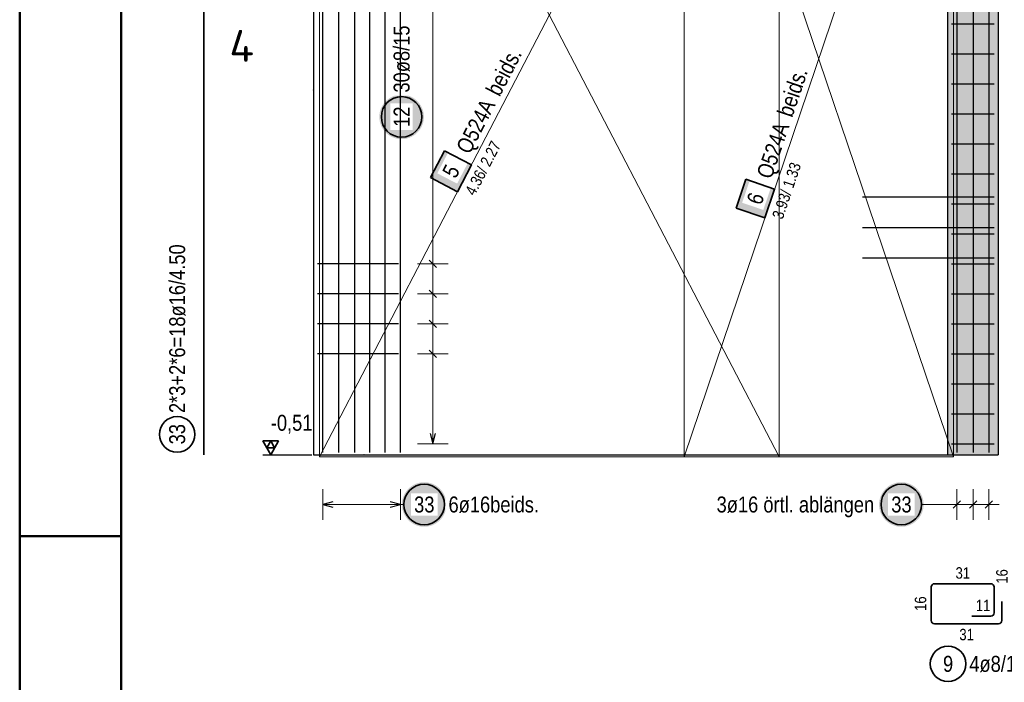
# Model space of a CAD drawing. Header units: millimetres. Extents: x -20 to 91, y -4 to 50.
# Tile 3 of 41: x 0 to 9.72, y 13.41 to 19.95. Entities that reach past the tile are written whole.
import ezdxf
from ezdxf.enums import TextEntityAlignment as Align

# ---------------------------------------------------------------- set-up
doc = ezdxf.new("R2010")
doc.units = ezdxf.units.MM
for name, color, linetype, lineweight in [('Achsen', 7, 'Continuous', 20), ('Bewehrung', 7, 'Continuous', 20), ('Schraffuren', 7, 'Continuous', 20)]:
    doc.layers.add(name, color=color, linetype=linetype, lineweight=lineweight)
doc.styles.add('Arial Narrow', font='ARIALN.TTF')
doc.styles.add('isocp', font='isocp', dxfattribs={"width": 1.1})

msp = doc.modelspace()

# ---------------------------------------------------------------- hatches: boundary and pattern name
at = {"lineweight": 25, "true_color": 0xffffff}
msp.add_hatch(color=7, dxfattribs=at).paths.add_polyline_path([(3.988698, 18.988181), (3.988564, 18.995859), (3.988162, 19.003528), (3.987492, 19.011177), (3.986557, 19.018799), (3.985355, 19.026384), (3.98389, 19.033922), (3.982163, 19.041404), (3.980175, 19.048821), (3.97793, 19.056165), (3.97543, 19.063426), (3.972678, 19.070595), (3.969678, 19.077663), (3.966432, 19.084623), (3.962946, 19.091465), (3.959223, 19.098181), (3.955268, 19.104763), (3.951086, 19.111204), (3.946681, 19.117494), (3.94206, 19.123627), (3.937227, 19.129595), (3.932189, 19.13539), (3.926952, 19.141006), (3.921522, 19.146436), (3.915906, 19.151673), (3.910111, 19.156711), (3.904143, 19.161544), (3.89801, 19.166165), (3.89172, 19.170569), (3.88528, 19.174752), (3.878698, 19.178707), (3.871981, 19.18243), (3.865139, 19.185916), (3.85818, 19.189161), (3.851111, 19.192162), (3.843942, 19.194914), (3.836681, 19.197414), (3.829338, 19.199659), (3.82192, 19.201646), (3.814438, 19.203374), (3.8069, 19.204839), (3.799316, 19.20604), (3.791694, 19.206976), (3.784044, 19.207645), (3.776376, 19.208047), (3.768698, 19.208181), (3.76102, 19.208047), (3.753351, 19.207645), (3.745701, 19.206976), (3.73808, 19.20604), (3.730495, 19.204839), (3.722957, 19.203374), (3.715475, 19.201646), (3.708057, 19.199659), (3.700714, 19.197414), (3.693453, 19.194914), (3.686284, 19.192162), (3.679216, 19.189161), (3.672256, 19.185916), (3.665414, 19.18243), (3.658698, 19.178707), (3.652115, 19.174752), (3.645675, 19.170569), (3.639385, 19.166165), (3.633252, 19.161544), (3.627284, 19.156711), (3.621489, 19.151673), (3.615873, 19.146436), (3.610443, 19.141006), (3.605206, 19.13539), (3.600168, 19.129595), (3.595335, 19.123627), (3.590714, 19.117494), (3.586309, 19.111204), (3.582127, 19.104763), (3.578172, 19.098181), (3.574449, 19.091465), (3.570963, 19.084623), (3.567718, 19.077663), (3.564717, 19.070595), (3.561965, 19.063426), (3.559465, 19.056165), (3.55722, 19.048821), (3.555233, 19.041404), (3.553505, 19.033922), (3.55204, 19.026384), (3.550839, 19.018799), (3.549903, 19.011177), (3.549234, 19.003528), (3.548832, 18.995859), (3.548698, 18.988181), (3.548832, 18.980503), (3.549234, 18.972835), (3.549903, 18.965185), (3.550839, 18.957563), (3.55204, 18.949979), (3.553505, 18.942441), (3.555233, 18.934958), (3.55722, 18.927541), (3.559465, 18.920197), (3.561965, 18.912937), (3.564717, 18.905768), (3.567718, 18.898699), (3.570963, 18.89174), (3.574449, 18.884897), (3.578172, 18.878181), (3.582127, 18.871599), (3.586309, 18.865159), (3.590714, 18.858868), (3.595335, 18.852736), (3.600168, 18.846768), (3.605206, 18.840972), (3.610443, 18.835356), (3.615873, 18.829926), (3.621489, 18.824689), (3.627284, 18.819651), (3.633252, 18.814819), (3.639385, 18.810197), (3.645675, 18.805793), (3.652115, 18.801611), (3.658698, 18.797656), (3.665414, 18.793933), (3.672256, 18.790447), (3.679216, 18.787201), (3.686284, 18.784201), (3.693453, 18.781449), (3.700714, 18.778949), (3.708057, 18.776704), (3.715475, 18.774716), (3.722957, 18.772989), (3.730495, 18.771524), (3.73808, 18.770322), (3.745701, 18.769386), (3.753351, 18.768717), (3.76102, 18.768315), (3.768698, 18.768181), (3.776376, 18.768315), (3.784044, 18.768717), (3.791694, 18.769386), (3.799316, 18.770322), (3.8069, 18.771524), (3.814438, 18.772989), (3.82192, 18.774716), (3.829338, 18.776704), (3.836681, 18.778949), (3.843942, 18.781449), (3.851111, 18.784201), (3.85818, 18.787201), (3.865139, 18.790447), (3.871981, 18.793933), (3.878698, 18.797656), (3.88528, 18.801611), (3.89172, 18.805793), (3.89801, 18.810197), (3.904143, 18.814819), (3.910111, 18.819651), (3.915906, 18.824689), (3.921522, 18.829926), (3.926952, 18.835356), (3.932189, 18.840972), (3.937227, 18.846768), (3.94206, 18.852736), (3.946681, 18.858868), (3.951086, 18.865159), (3.955268, 18.871599), (3.959223, 18.878181), (3.962946, 18.884897), (3.966432, 18.89174), (3.969678, 18.898699), (3.972678, 18.905768), (3.97543, 18.912937), (3.97793, 18.920197), (3.980175, 18.927541), (3.982163, 18.934958), (3.98389, 18.942441), (3.985355, 18.949979), (3.986557, 18.957563), (3.987492, 18.965185), (3.988162, 18.972835)])
at = {"lineweight": 18, "true_color": 0xffffff}
for points in [[(4.192089, 18.654321), (4.053623, 18.388186), (4.319757, 18.249721), (4.458223, 18.515855)], [(7.165794, 18.372071), (7.069605, 18.08791), (7.353766, 17.99172), (7.449956, 18.275881)]]:
    msp.add_hatch(color=7, dxfattribs=at).paths.add_polyline_path(points)
at = {"layer": 'Schraffuren', "lineweight": 13, "true_color": 0xd7ffd7}
msp.add_hatch(color=254, dxfattribs=at).paths.add_polyline_path([(9.156219, 15.653718), (9.656219, 15.653718), (9.656219, 24.453718), (9.156219, 24.453718)])
at = {"layer": 'Schraffuren', "lineweight": 25, "true_color": 0xffffff}
for points in [[(4.211547, 15.16208), (4.211413, 15.169758), (4.211011, 15.177426), (4.210342, 15.185076), (4.209406, 15.192698), (4.208205, 15.200282), (4.206739, 15.20782), (4.205012, 15.215303), (4.203024, 15.22272), (4.200779, 15.230064), (4.198279, 15.237324), (4.195527, 15.244493), (4.192527, 15.251562), (4.189282, 15.258522), (4.185795, 15.265364), (4.182072, 15.27208), (4.178117, 15.278662), (4.173935, 15.285102), (4.169531, 15.291393), (4.164909, 15.297525), (4.160077, 15.303493), (4.155039, 15.309289), (4.149802, 15.314905), (4.144372, 15.320335), (4.138756, 15.325572), (4.13296, 15.33061), (4.126992, 15.335442), (4.12086, 15.340064), (4.114569, 15.344468), (4.108129, 15.34865), (4.101547, 15.352605), (4.094831, 15.356328), (4.087989, 15.359815), (4.081029, 15.36306), (4.07396, 15.36606), (4.066791, 15.368812), (4.059531, 15.371312), (4.052187, 15.373557), (4.04477, 15.375545), (4.037287, 15.377272), (4.029749, 15.378738), (4.022165, 15.379939), (4.014543, 15.380875), (4.006893, 15.381544), (3.999225, 15.381946), (3.991547, 15.38208), (3.983869, 15.381946), (3.9762, 15.381544), (3.968551, 15.380875), (3.960929, 15.379939), (3.953344, 15.378738), (3.945806, 15.377272), (3.938324, 15.375545), (3.930907, 15.373557), (3.923563, 15.371312), (3.916302, 15.368812), (3.909133, 15.36606), (3.902065, 15.36306), (3.895105, 15.359815), (3.888263, 15.356328), (3.881547, 15.352605), (3.874965, 15.34865), (3.868524, 15.344468), (3.862234, 15.340064), (3.856101, 15.335442), (3.850134, 15.33061), (3.844338, 15.325572), (3.838722, 15.320335), (3.833292, 15.314905), (3.828055, 15.309289), (3.823017, 15.303493), (3.818185, 15.297525), (3.813563, 15.291393), (3.809159, 15.285102), (3.804976, 15.278662), (3.801021, 15.27208), (3.797298, 15.265364), (3.793812, 15.258522), (3.790567, 15.251562), (3.787566, 15.244493), (3.784814, 15.237324), (3.782314, 15.230064), (3.780069, 15.22272), (3.778082, 15.215303), (3.776354, 15.20782), (3.774889, 15.200282), (3.773688, 15.192698), (3.772752, 15.185076), (3.772083, 15.177426), (3.771681, 15.169758), (3.771547, 15.16208), (3.771681, 15.154402), (3.772083, 15.146733), (3.772752, 15.139084), (3.773688, 15.131462), (3.774889, 15.123877), (3.776354, 15.116339), (3.778082, 15.108857), (3.780069, 15.10144), (3.782314, 15.094096), (3.784814, 15.086835), (3.787566, 15.079666), (3.790567, 15.072598), (3.793812, 15.065638), (3.797298, 15.058796), (3.801021, 15.05208), (3.804976, 15.045498), (3.809159, 15.039057), (3.813563, 15.032767), (3.818185, 15.026634), (3.823017, 15.020667), (3.828055, 15.014871), (3.833292, 15.009255), (3.838722, 15.003825), (3.844338, 14.998588), (3.850134, 14.99355), (3.856101, 14.988718), (3.862234, 14.984096), (3.868524, 14.979692), (3.874965, 14.975509), (3.881547, 14.971554), (3.888263, 14.967831), (3.895105, 14.964345), (3.902065, 14.9611), (3.909133, 14.958099), (3.916302, 14.955348), (3.923563, 14.952847), (3.930907, 14.950602), (3.938324, 14.948615), (3.945806, 14.946887), (3.953344, 14.945422), (3.960929, 14.944221), (3.968551, 14.943285), (3.9762, 14.942616), (3.983869, 14.942214), (3.991547, 14.94208), (3.999225, 14.942214), (4.006893, 14.942616), (4.014543, 14.943285), (4.022165, 14.944221), (4.029749, 14.945422), (4.037287, 14.946887), (4.04477, 14.948615), (4.052187, 14.950602), (4.059531, 14.952847), (4.066791, 14.955348), (4.07396, 14.958099), (4.081029, 14.9611), (4.087989, 14.964345), (4.094831, 14.967831), (4.101547, 14.971554), (4.108129, 14.975509), (4.114569, 14.979692), (4.12086, 14.984096), (4.126992, 14.988718), (4.13296, 14.99355), (4.138756, 14.998588), (4.144372, 15.003825), (4.149802, 15.009255), (4.155039, 15.014871), (4.160077, 15.020667), (4.164909, 15.026634), (4.169531, 15.032767), (4.173935, 15.039057), (4.178117, 15.045498), (4.182072, 15.05208), (4.185795, 15.058796), (4.189282, 15.065638), (4.192527, 15.072598), (4.195527, 15.079666), (4.198279, 15.086835), (4.200779, 15.094096), (4.203024, 15.10144), (4.205012, 15.108857), (4.206739, 15.116339), (4.208205, 15.123877), (4.209406, 15.131462), (4.210342, 15.139084), (4.211011, 15.146733)], [(8.919858, 15.16208), (8.919724, 15.169758), (8.919322, 15.177426), (8.918652, 15.185076), (8.917717, 15.192698), (8.916515, 15.200282), (8.91505, 15.20782), (8.913323, 15.215303), (8.911335, 15.22272), (8.90909, 15.230064), (8.90659, 15.237324), (8.903838, 15.244493), (8.900838, 15.251562), (8.897592, 15.258522), (8.894106, 15.265364), (8.890383, 15.27208), (8.886428, 15.278662), (8.882246, 15.285102), (8.877841, 15.291393), (8.87322, 15.297525), (8.868387, 15.303493), (8.86335, 15.309289), (8.858112, 15.314905), (8.852682, 15.320335), (8.847066, 15.325572), (8.841271, 15.33061), (8.835303, 15.335442), (8.82917, 15.340064), (8.82288, 15.344468), (8.81644, 15.34865), (8.809858, 15.352605), (8.803141, 15.356328), (8.796299, 15.359815), (8.78934, 15.36306), (8.782271, 15.36606), (8.775102, 15.368812), (8.767841, 15.371312), (8.760498, 15.373557), (8.75308, 15.375545), (8.745598, 15.377272), (8.73806, 15.378738), (8.730476, 15.379939), (8.722854, 15.380875), (8.715204, 15.381544), (8.707536, 15.381946), (8.699858, 15.38208), (8.69218, 15.381946), (8.684511, 15.381544), (8.676861, 15.380875), (8.66924, 15.379939), (8.661655, 15.378738), (8.654117, 15.377272), (8.646635, 15.375545), (8.639217, 15.373557), (8.631874, 15.371312), (8.624613, 15.368812), (8.617444, 15.36606), (8.610376, 15.36306), (8.603416, 15.359815), (8.596574, 15.356328), (8.589858, 15.352605), (8.583275, 15.34865), (8.576835, 15.344468), (8.570545, 15.340064), (8.564412, 15.335442), (8.558444, 15.33061), (8.552649, 15.325572), (8.547033, 15.320335), (8.541603, 15.314905), (8.536366, 15.309289), (8.531328, 15.303493), (8.526495, 15.297525), (8.521874, 15.291393), (8.517469, 15.285102), (8.513287, 15.278662), (8.509332, 15.27208), (8.505609, 15.265364), (8.502123, 15.258522), (8.498878, 15.251562), (8.495877, 15.244493), (8.493125, 15.237324), (8.490625, 15.230064), (8.48838, 15.22272), (8.486393, 15.215303), (8.484665, 15.20782), (8.4832, 15.200282), (8.481999, 15.192698), (8.481063, 15.185076), (8.480394, 15.177426), (8.479992, 15.169758), (8.479858, 15.16208), (8.479992, 15.154402), (8.480394, 15.146733), (8.481063, 15.139084), (8.481999, 15.131462), (8.4832, 15.123877), (8.484665, 15.116339), (8.486393, 15.108857), (8.48838, 15.10144), (8.490625, 15.094096), (8.493125, 15.086835), (8.495877, 15.079666), (8.498878, 15.072598), (8.502123, 15.065638), (8.505609, 15.058796), (8.509332, 15.05208), (8.513287, 15.045498), (8.517469, 15.039057), (8.521874, 15.032767), (8.526495, 15.026634), (8.531328, 15.020667), (8.536366, 15.014871), (8.541603, 15.009255), (8.547033, 15.003825), (8.552649, 14.998588), (8.558444, 14.99355), (8.564412, 14.988718), (8.570545, 14.984096), (8.576835, 14.979692), (8.583275, 14.975509), (8.589858, 14.971554), (8.596574, 14.967831), (8.603416, 14.964345), (8.610376, 14.9611), (8.617444, 14.958099), (8.624613, 14.955348), (8.631874, 14.952847), (8.639217, 14.950602), (8.646635, 14.948615), (8.654117, 14.946887), (8.661655, 14.945422), (8.66924, 14.944221), (8.676861, 14.943285), (8.684511, 14.942616), (8.69218, 14.942214), (8.699858, 14.94208), (8.707536, 14.942214), (8.715204, 14.942616), (8.722854, 14.943285), (8.730476, 14.944221), (8.73806, 14.945422), (8.745598, 14.946887), (8.75308, 14.948615), (8.760498, 14.950602), (8.767841, 14.952847), (8.775102, 14.955348), (8.782271, 14.958099), (8.78934, 14.9611), (8.796299, 14.964345), (8.803141, 14.967831), (8.809858, 14.971554), (8.81644, 14.975509), (8.82288, 14.979692), (8.82917, 14.984096), (8.835303, 14.988718), (8.841271, 14.99355), (8.847066, 14.998588), (8.852682, 15.003825), (8.858112, 15.009255), (8.86335, 15.014871), (8.868387, 15.020667), (8.87322, 15.026634), (8.877841, 15.032767), (8.882246, 15.039057), (8.886428, 15.045498), (8.890383, 15.05208), (8.894106, 15.058796), (8.897592, 15.065638), (8.900838, 15.072598), (8.903838, 15.079666), (8.90659, 15.086835), (8.90909, 15.094096), (8.911335, 15.10144), (8.913323, 15.108857), (8.91505, 15.116339), (8.916515, 15.123877), (8.917717, 15.131462), (8.918652, 15.139084), (8.919322, 15.146733)]]:
    msp.add_hatch(color=7, dxfattribs=at).paths.add_polyline_path(points)

# ---------------------------------------------------------------- linework, layer by layer
at = {"color": 4, "linetype": 'Continuous', "lineweight": 50}
for p, q in [((0, 42.05), (0, 0)), ((1, 41.8), (1, 0.25))]:
    msp.add_line(p, q, dxfattribs=at)
at = {"color": 2, "linetype": 'Continuous', "lineweight": 35, "ltscale": 0.5}
for p, q in [((1.816778, 15.65372), (1.816778, 24.65372)), ((4.192089, 18.654321), (4.053623, 18.388186)), ((4.458223, 18.515855), (4.192089, 18.654321)), ((4.319757, 18.249721), (4.458223, 18.515855)), ((4.053623, 18.388186), (4.319757, 18.249721)), ((7.165794, 18.372071), (7.069605, 18.08791)), ((7.449956, 18.275881), (7.165794, 18.372071)), ((7.353766, 17.99172), (7.449956, 18.275881)), ((7.069605, 18.08791), (7.353766, 17.99172)), ((2.555416, 15.790115), (2.397916, 15.790115)), ((2.397916, 15.790115), (2.476666, 15.65372)), ((2.476666, 15.790115), (2.437291, 15.721918)), ((2.476666, 15.65372), (2.555416, 15.790115)), ((2.516041, 15.721918), (2.476666, 15.790115)), ((2.437291, 15.721918), (2.516041, 15.721918)), ((9.584218, 14.380101), (9.027572, 14.380096)), ((8.995572, 14.348096), (8.995572, 14.017095)), ((9.616219, 14.092095), (9.616219, 14.348101)), ((9.691219, 14.017095), (9.691219, 14.205095)), ((9.396219, 14.060095), (9.584219, 14.060095)), ((9.027572, 13.985095), (9.659219, 13.985095))]:
    msp.add_line(p, q, dxfattribs=at)
at = {"color": 7, "linetype": 'Continuous', "lineweight": 18, "ltscale": 0.5}
for p, q in [((2.958695, 24.353718), (2.958695, 15.633723)), ((7.495571, 15.633723), (7.495571, 24.353718)), ((6.555572, 23.493716), (6.555572, 15.633722)), ((9.216218, 23.493716), (6.555572, 15.633722)), ((9.216218, 15.633722), (9.216218, 23.493716)), ((2.958695, 15.633723), (7.495571, 15.633723)), ((6.555572, 15.633722), (9.216218, 15.633722)), ((6.555572, 15.633722), (6.555572, 15.633722)), ((7.495571, 15.633723), (7.495571, 15.633723))]:
    msp.add_line(p, q, dxfattribs=at)
at = {"color": 9, "linetype": 'Continuous', "lineweight": 0, "ltscale": 0.5}
for p, q in [((2.958695, 24.353718), (2.958695, 15.633723)), ((6.555572, 23.493717), (6.555572, 15.633723)), ((9.216218, 15.633723), (9.216218, 23.493717)), ((2.958695, 15.633723), (7.495571, 15.633723)), ((6.555572, 15.633723), (9.216218, 15.633723)), ((6.555572, 15.633723), (6.555572, 15.633723)), ((7.495571, 15.633723), (7.495571, 15.633723))]:
    msp.add_line(p, q, dxfattribs=at)
at = {"color": 5, "linetype": 'Continuous', "lineweight": 18, "ltscale": 0.5}
for p, q in [((4.07669, 15.761721), (4.076673, 24.345717)), ((3.926687, 17.53772), (4.226687, 17.53772)), ((3.926687, 17.24172), (4.226687, 17.24172)), ((3.926688, 16.94572), (4.226688, 16.94572)), ((3.926688, 16.64972), (4.226688, 16.649721)), ((3.92669, 15.76172), (4.22669, 15.761721))]:
    msp.add_line(p, q, dxfattribs=at)
at = {"color": 3, "linetype": 'Continuous', "lineweight": 25, "ltscale": 0.5}
for p, q in [((9.196219, 19.905723), (9.616219, 19.905723)), ((9.196219, 19.609723), (9.616219, 19.609723)), ((9.196219, 19.313723), (9.616219, 19.313723)), ((9.196219, 19.017724), (9.616219, 19.017724)), ((9.196219, 18.721724), (9.616219, 18.721724)), ((9.196219, 18.425724), (9.616219, 18.425724)), ((9.196219, 18.129724), (9.616219, 18.129724)), ((9.196219, 17.833724), (9.616219, 17.833724)), ((3.738693, 17.537719), (2.938693, 17.537718)), ((4.041331, 17.573075), (4.112042, 17.502365)), ((9.196219, 17.537725), (9.616219, 17.537725)), ((3.738693, 17.241719), (2.938693, 17.241718)), ((4.041332, 17.277075), (4.112043, 17.206365)), ((9.196219, 17.241725), (9.616219, 17.241725)), ((3.738693, 16.945719), (2.938693, 16.945718)), ((4.041332, 16.981075), (4.112043, 16.910365)), ((9.196219, 16.945725), (9.616219, 16.945725)), ((3.738693, 16.64972), (2.938693, 16.649718)), ((4.041333, 16.685076), (4.112044, 16.614365)), ((9.196219, 16.649725), (9.616219, 16.649725)), ((9.196219, 16.353725), (9.616219, 16.353725)), ((9.196219, 16.057726), (9.616219, 16.057726)), ((4.049895, 15.861721), (4.07669, 15.761721)), ((4.07669, 15.761721), (4.103485, 15.861721)), ((9.196219, 15.761726), (9.616219, 15.761726)), ((2.397916, 15.65372), (2.883016, 15.65372))]:
    msp.add_line(p, q, dxfattribs=at)
at = {"color": 4, "linetype": 'Continuous', "lineweight": 50, "ltscale": 0.5}
msp.add_line((0, 14.85), (1, 14.85), dxfattribs=at)
at = {"color": 9, "linetype": 'Continuous', "lineweight": 0}
for centre in [(2.898693, 19.25372), (9.656219, 19.253718), (9.656219, 16.429274), (3.398693, 15.65372)]:
    msp.add_circle(centre, 0.00222, dxfattribs=at)
at = {"color": 2, "linetype": 'Continuous', "lineweight": 35, "ltscale": 0.5}
for centre, radius in [((3.768698, 18.988181), 0.2), ((1.553894, 15.854594), 0.175), ((9.160955, 13.589246), 0.175)]:
    msp.add_circle(centre, radius, dxfattribs=at)
for centre, start, end in [((9.027572, 14.348096), 90.000549, 180), ((9.584219, 14.348101), 0, 90.000549), ((9.584219, 14.092095), 270, 0), ((9.027572, 14.017095), 180, 270), ((9.659219, 14.017095), 270, 0)]:
    msp.add_arc(centre, 0.032, start, end, dxfattribs=at)
at = {"layer": 'Achsen', "color": 3, "linetype": 'Continuous', "lineweight": 25}
for p, q in [((2.898693, 24.45372), (2.898693, 15.65372)), ((2.898693, 15.65372), (9.156219, 15.65372))]:
    msp.add_line(p, q, dxfattribs=at)
at = {"layer": 'Bewehrung', "color": 3, "linetype": 'Continuous', "lineweight": 25, "ltscale": 0.5}
for p, q in [((9.616219, 18.195798), (8.316219, 18.195798)), ((9.616219, 17.894038), (8.316219, 17.894038)), ((9.616219, 17.592278), (8.316219, 17.592278))]:
    msp.add_line(p, q, dxfattribs=at)
at = {"layer": 'Schraffuren', "color": 3, "linetype": 'Continuous', "lineweight": 25, "ltscale": 0.5}
for p, q in [((2.990693, 15.67372), (2.990693, 24.67372)), ((3.148693, 15.67372), (3.148693, 24.67372)), ((3.306693, 15.67372), (3.306693, 24.67372)), ((3.456693, 15.67372), (3.456693, 24.67372)), ((3.606693, 15.67372), (3.606693, 24.67372)), ((9.248219, 24.67372), (9.248219, 15.67372)), ((9.408219, 24.67372), (9.408219, 15.67372)), ((9.564219, 24.67372), (9.564219, 15.67372)), ((3.090693, 15.188875), (2.990693, 15.16208)), ((2.990693, 15.16208), (3.090693, 15.135285)), ((3.756693, 15.16208), (3.656693, 15.188875)), ((3.656693, 15.135285), (3.756693, 15.16208)), ((9.212864, 15.126725), (9.283574, 15.197435)), ((9.372864, 15.126725), (9.443574, 15.197435)), ((9.528863, 15.126725), (9.599574, 15.197435))]:
    msp.add_line(p, q, dxfattribs=at)
at = {"layer": 'Schraffuren', "color": 3, "linetype": 'Continuous', "lineweight": 25}
for p, q in [((9.156219, 24.45372), (9.156219, 15.653718)), ((9.656219, 24.453718), (9.656219, 15.653718)), ((9.156219, 15.65372), (9.656219, 15.65372))]:
    msp.add_line(p, q, dxfattribs=at)
at = {"layer": 'Schraffuren', "color": 5, "linetype": 'Continuous', "lineweight": 18, "ltscale": 0.5}
for p, q in [((2.990693, 15.31208), (2.990693, 15.01208)), ((3.756693, 15.01208), (3.756693, 15.31208)), ((9.248219, 15.01208), (9.248219, 15.31208)), ((9.408219, 15.01208), (9.408219, 15.31208)), ((9.564219, 15.01208), (9.564219, 15.31208)), ((2.990693, 15.16208), (3.756693, 15.16208)), ((3.791547, 15.16208), (3.756693, 15.16208)), ((8.899858, 15.16208), (9.148219, 15.16208)), ((9.664219, 15.16208), (9.148219, 15.16208))]:
    msp.add_line(p, q, dxfattribs=at)
at = {"layer": 'Schraffuren', "color": 2, "linetype": 'Continuous', "lineweight": 35, "ltscale": 0.5}
for centre in [(3.991547, 15.16208), (8.699858, 15.16208)]:
    msp.add_circle(centre, 0.2, dxfattribs=at)

# ---------------------------------------------------------------- texts
at = {"color": 2, "lineweight": 35, "style": 'isocp', "width": 1.15}
msp.add_text('4', height=0.315, dxfattribs=at).set_placement((2.190624, 19.531), align=Align.CENTER)
at = {"color": 2, "lineweight": 35, "char_height": 0.1575, "attachment_point": 1, "rotation": 90, "line_spacing_factor": 0.9, "style": 'Arial Narrow'}
for s, insert in [('2*3+2*6=18ø16/4.50', (1.475144, 16.064594)), ('33', (1.475144, 15.755369))]:
    msp.add_mtext(s, dxfattribs=dict(at, insert=insert))
at = {"color": 2, "lineweight": 35, "char_height": 0.1575, "attachment_point": 1, "line_spacing_factor": 0.9, "style": 'Arial Narrow'}
for s, insert in [(' -0,51', (2.427841, 16.04747)), ('9', (9.111343, 13.667996)), ('4ø8/1.16', (9.370955, 13.667996))]:
    msp.add_mtext(s, dxfattribs=dict(at, insert=insert))
at = {"color": 3, "lineweight": 25, "char_height": 0.1125, "attachment_point": 1, "line_spacing_factor": 0.9, "style": 'Arial Narrow'}
for s, insert, rotation in [('31', (9.235019, 14.542598), 0.000549), ('16', (9.636341, 14.380065), 90), ('16', (8.833072, 14.11172), 90)]:
    msp.add_mtext(s, dxfattribs=dict(at, insert=insert, rotation=rotation))
for s, insert in [('11', (9.435344, 14.222595)), ('31', (9.27252, 13.935095))]:
    msp.add_mtext(s, dxfattribs=dict(at, insert=insert))

# ---------------------------------------------------------------- next in the draw order: texts
at = {"color": 2, "lineweight": 35, "char_height": 0.1575, "attachment_point": 1, "rotation": 90.0001102, "line_spacing_factor": 0.9, "style": 'Arial Narrow', "bg_fill": 3, "box_fill_scale": 1.2, "bg_fill_color": 256, "bg_fill_true_color": 13158600, "bg_fill_transparency": 0}
for s, insert in [('30ø8/15', (3.689947, 19.228181)), ('12', (3.689948, 18.888956))]:
    msp.add_mtext(s, dxfattribs=dict(at, insert=insert))
at = {"layer": 'Schraffuren', "color": 2, "lineweight": 35, "char_height": 0.1575, "attachment_point": 1, "line_spacing_factor": 0.9, "style": 'Arial Narrow', "bg_fill": 3, "box_fill_scale": 1.2, "bg_fill_color": 256, "bg_fill_true_color": 13158600, "bg_fill_transparency": 0}
for s, insert in [('33', (3.892322, 15.24083)), ('6ø16beids.', (4.231547, 15.24083)), ('33', (8.600633, 15.24083))]:
    msp.add_mtext(s, dxfattribs=dict(at, insert=insert))

# ---------------------------------------------------------------- next in the draw order: linework, layer by layer
at = {"color": 7, "linetype": 'Continuous', "lineweight": 18, "ltscale": 0.5}
msp.add_line((7.495571, 24.353718), (2.958695, 15.633723), dxfattribs=at)
at = {"layer": 'Schraffuren', "color": 3, "linetype": 'Continuous', "lineweight": 25, "ltscale": 0.5}
msp.add_line((3.756693, 15.67372), (3.756693, 24.67372), dxfattribs=at)

# ---------------------------------------------------------------- next in the draw order: texts
at = {"layer": 'Schraffuren', "color": 2, "lineweight": 35, "insert": (6.876983, 15.24083), "char_height": 0.1575, "attachment_point": 1, "line_spacing_factor": 0.9, "style": 'Arial Narrow', "bg_fill": 3, "box_fill_scale": 1.2, "bg_fill_color": 256, "bg_fill_true_color": 13158600, "bg_fill_transparency": 0}
msp.add_mtext('3ø16 örtl. ablängen', dxfattribs=at)

# ---------------------------------------------------------------- next in the draw order: texts
at = {"color": 2, "lineweight": 35, "char_height": 0.1575, "attachment_point": 1, "line_spacing_factor": 0.9, "style": 'Arial Narrow', "bg_fill": 3, "box_fill_scale": 1.2, "bg_fill_color": 256, "bg_fill_true_color": 13158600, "bg_fill_transparency": 0}
for s, insert, rotation in [('Q524A', (4.299892, 18.682776), 62.5127495), ('Q524A', (7.267986, 18.416659), 71.2987936), ('5', (4.163164, 18.444356), 62.5127495), ('6', (7.16928, 18.160152), 71.2987936)]:
    msp.add_mtext(s, dxfattribs=dict(at, insert=insert, rotation=rotation))

# ---------------------------------------------------------------- next in the draw order: texts
at = {"color": 2, "lineweight": 35, "attachment_point": 1, "line_spacing_factor": 0.9, "style": 'Arial Narrow', "bg_fill": 3, "box_fill_scale": 1.2, "bg_fill_color": 256, "bg_fill_true_color": 13158600, "bg_fill_transparency": 0}
for s, insert, char_height, rotation in [('beids.', (4.594018, 19.25351), 0.16, 62.5127495), ('beids.', (7.471486, 19.025621), 0.16, 71.2988301), (' 4.36/ 2.27', (4.372984, 18.222028), 0.1125, 62.5127495), (' 3.93/ 1.33', (7.410598, 17.972482), 0.1125, 71.2987936)]:
    msp.add_mtext(s, dxfattribs=dict(at, insert=insert, char_height=char_height, rotation=rotation))

# ---------------------------------------------------------------- next in the draw order: linework, layer by layer
at = {"color": 9, "linetype": 'Continuous', "lineweight": 0, "ltscale": 0.5}
for p, q in [((2.958695, 24.353718), (7.495571, 15.633723)), ((7.495571, 15.633723), (7.495571, 24.353718)), ((6.555572, 23.493717), (9.216218, 15.633723))]:
    msp.add_line(p, q, dxfattribs=at)

doc.saveas('drawing.dxf')
